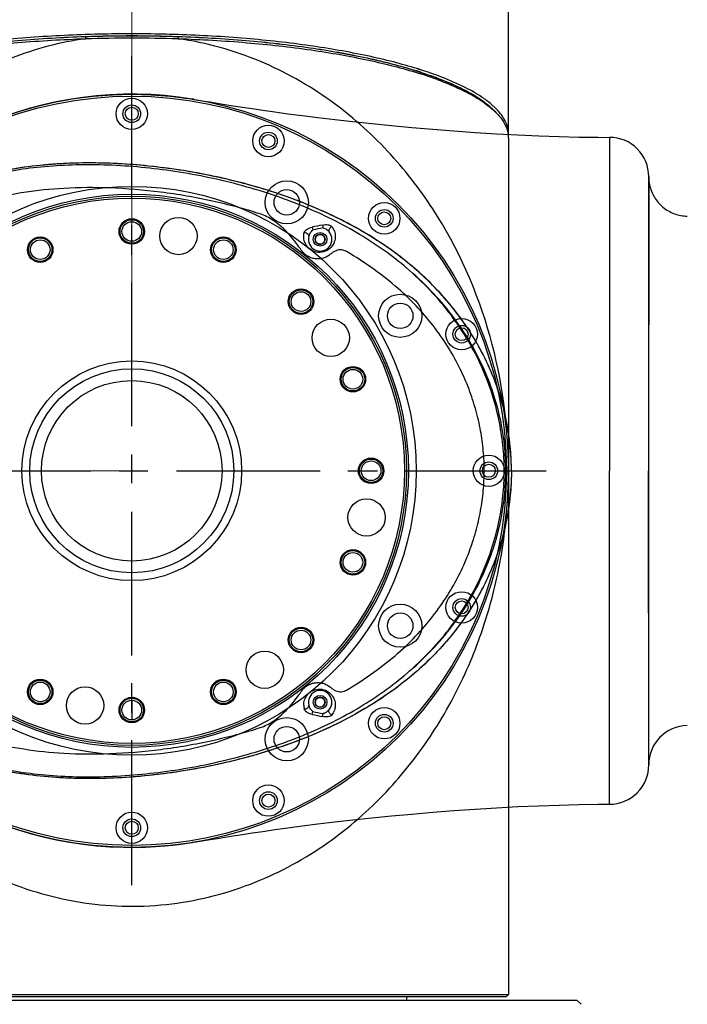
# Model space of a CAD drawing. Header units: millimetres. Extents: x 4164 to 11013, y 682 to 4081.
# Tile 14 of 35: x 5032 to 5203, y 1974 to 2225. Entities that reach past the tile are written whole.
import ezdxf

# ---------------------------------------------------------------- set-up
doc = ezdxf.new("R2010")
doc.units = ezdxf.units.MM
doc.linetypes.add('CENTER', pattern=[0.6, 0.375, -0.075, 0.075, -0.075])
doc.layers.add('_', color=7, linetype='Continuous')
doc.layers.add('老模组', color=7, linetype='Continuous')
doc.layers.add('dim', color=82, linetype='Continuous', lineweight=9)
doc.styles.add('TH_GBDIM', font='romans.shx', dxfattribs={"width": 0.8, "bigfont": 'gbcbig.shx'})
doc.dimstyles.new('TH_GBDIM', dxfattribs={"dimtxt": 3.5, "dimasz": 2.5, "dimexe": 2, "dimexo": 0, "dimgap": 1.5, "dimtad": 1, "dimdec": 1, "dimdsep": 46, "dimtxsty": 'TH_GBDIM', "dimcen": 2.5, "dimclrd": 3, "dimclre": 3, "dimclrt": 3, "dimadec": 0, "dimazin": 2, "dimtfac": 0.714286, "dimtdec": 1, "dimtmove": 0, "dimatfit": 3, "dimfxl": 1, "dimtzin": 0, "dimlwd": -1, "dimlwe": -1, "dimarcsym": 0})

# ---------------------------------------------------------------- blocks, each defined once
blk = doc.blocks.new('*D19')
at = {"layer": 'Defpoints', "color": 0, "transparency": 16777216}
for p in [(4677.89, 2109.73), (5060.95, 2109.73), (4954.16, 1733.73)]:
    blk.add_point(p, dxfattribs=at)
at = {"layer": 'dim', "color": 3, "transparency": 16777216}
for p, q in [((5060.95, 2109.73), (4671.9, 2109.73)), ((4677.89, 1757.73), (4677.89, 2085.73)), ((4954.16, 1733.73), (4671.9, 1733.73))]:
    blk.add_line(p, q, dxfattribs=at)
for points in [[(4673.89, 2085.73), (4681.89, 2085.73), (4677.89, 2109.73)], [(4673.89, 1757.73), (4681.89, 1757.73), (4677.89, 1733.73)]]:
    blk.add_solid(points, dxfattribs=at)
at = {"layer": 'dim', "color": 3, "transparency": 16777216, "insert": (4656.9, 1921.73), "char_height": 30, "attachment_point": 5, "rotation": 90, "style": 'TH_GBDIM'}
blk.add_mtext('376', dxfattribs=at)
blk = doc.blocks.new('*D20')
at = {"layer": 'Defpoints', "color": 0, "transparency": 16777216}
for p in [(4574.25, 2349.73), (6545.38, 2349.73), (4950.95, 1733.73)]:
    blk.add_point(p, dxfattribs=at)
at = {"layer": 'dim', "color": 3, "transparency": 16777216}
for p, q in [((6545.38, 2349.73), (4568.25, 2349.73)), ((4574.25, 1757.73), (4574.25, 2325.73)), ((4950.95, 1733.73), (4568.25, 1733.73))]:
    blk.add_line(p, q, dxfattribs=at)
for points in [[(4570.25, 2325.73), (4578.25, 2325.73), (4574.25, 2349.73)], [(4570.25, 1757.73), (4578.25, 1757.73), (4574.25, 1733.73)]]:
    blk.add_solid(points, dxfattribs=at)
at = {"layer": 'dim', "color": 3, "transparency": 16777216, "insert": (4553.25, 2041.73), "char_height": 30, "attachment_point": 5, "rotation": 90, "style": 'TH_GBDIM'}
blk.add_mtext('616', dxfattribs=at)
blk = doc.blocks.new('*D21')
at = {"layer": 'Defpoints', "color": 0, "transparency": 16777216}
for p in [(5860.95, 2420.03), (5860.95, 2201.03), (5060.95, 2144.38)]:
    blk.add_point(p, dxfattribs=at)
at = {"layer": 'dim', "color": 3, "transparency": 16777216}
for p, q in [((5060.95, 2144.38), (5060.95, 2426.03)), ((5860.95, 2201.03), (5860.95, 2426.03)), ((5084.95, 2420.03), (5836.95, 2420.03))]:
    blk.add_line(p, q, dxfattribs=at)
for points in [[(5084.95, 2424.03), (5084.95, 2416.03), (5060.95, 2420.03)], [(5836.95, 2424.03), (5836.95, 2416.03), (5860.95, 2420.03)]]:
    blk.add_solid(points, dxfattribs=at)
at = {"layer": 'dim', "color": 3, "transparency": 16777216, "insert": (5460.95, 2441.03), "char_height": 30, "attachment_point": 5, "style": 'TH_GBDIM'}
blk.add_mtext('800', dxfattribs=at)
blk = doc.blocks.new('*D23')
at = {"layer": 'Defpoints', "color": 0, "transparency": 16777216}
for p in [(6660.95, 2524.38), (5060.95, 2144.38), (6660.95, 2008.56)]:
    blk.add_point(p, dxfattribs=at)
at = {"layer": 'dim', "color": 3, "transparency": 16777216}
for p, q in [((5060.95, 2144.38), (5060.95, 2530.38)), ((6660.95, 2008.56), (6660.95, 2530.38)), ((5084.95, 2524.38), (6636.95, 2524.38))]:
    blk.add_line(p, q, dxfattribs=at)
for points in [[(5084.95, 2528.38), (5084.95, 2520.38), (5060.95, 2524.38)], [(6636.95, 2528.38), (6636.95, 2520.38), (6660.95, 2524.38)]]:
    blk.add_solid(points, dxfattribs=at)
at = {"layer": 'dim', "color": 3, "transparency": 16777216, "insert": (5860.95, 2545.38), "char_height": 30, "attachment_point": 5, "style": 'TH_GBDIM'}
blk.add_mtext('1600', dxfattribs=at)

msp = doc.modelspace()

# ---------------------------------------------------------------- linework, layer by layer
at = {"color": 7, "linetype": 'Continuous'}
for p, q in [((5156.95, 2195.53), (5156.95, 2228.27)), ((5049.18, 2220.37), (5049.12, 2219.88)), ((5049.12, 2219.88), (5049.2, 2219.89)), ((5049.12, 2219.88), (5049.2, 2219.89)), ((5049.31, 2220.93), (5049.16, 2220.92)), ((5049.31, 2220.93), (5049.16, 2220.92)), ((5072.58, 2220.44), (5072.73, 2220.44)), ((5072.58, 2220.44), (5072.73, 2220.44)), ((5072.71, 2219.89), (5072.79, 2219.88)), ((5072.71, 2219.89), (5072.79, 2219.88)), ((5072.73, 2220.37), (5072.79, 2219.88)), ((5134.43, 2211.32), (5134.34, 2211.35)), ((5134.59, 2211.27), (5134.34, 2211.35)), ((5134.58, 2211.27), (5134.43, 2211.32)), ((5134.62, 2211.93), (5134.53, 2211.96)), ((5134.62, 2211.93), (5134.53, 2211.96)), ((5133.98, 2211.09), (5134.21, 2211.02)), ((5134, 2211.09), (5134.23, 2211.02)), ((5137.26, 2210.36), (5137.17, 2210.39)), ((5137.26, 2210.36), (5137.17, 2210.39)), ((5137.19, 2210.45), (5137.34, 2210.4)), ((5137.2, 2210.45), (5137.34, 2210.4)), ((5137.34, 2210.4), (5137.47, 2210.36)), ((5137.34, 2210.4), (5137.46, 2210.35)), ((5076.76, 2204.42), (5076.38, 2204.48)), ((5077.29, 2204.33), (5079.36, 2203.99)), ((5156.95, 2195.53), (5156.86, 2195.44)), ((5156.95, 2194.49), (5156.95, 2109.73)), ((5182.71, 2194.73), (5182.69, 2109.73)), ((5192.71, 2037.19), (5192.71, 2184.73)), ((5192.71, 2184.7), (5192.71, 2182.5)), ((5192.71, 2182.5), (5192.69, 2111.2)), ((5106.96, 2171.84), (5107.12, 2171.1)), ((5109.54, 2172.38), (5109.69, 2171.64)), ((5192.69, 2111.2), (5192.69, 2109.73)), ((5156.95, 2109.73), (5156.95, 1976.23)), ((5182.71, 2024.73), (5182.69, 2109.73)), ((5192.71, 2036.96), (5192.69, 2109.73)), ((5106.96, 2047.62), (5107.12, 2048.36)), ((5109.54, 2047.08), (5109.69, 2047.82)), ((5192.71, 2034.78), (5192.71, 2037.19)), ((5192.71, 2034.77), (5192.71, 2036.96)), ((5192.71, 2034.78), (5192.71, 2034.78)), ((5076.76, 2015.04), (5076.38, 2014.98)), ((4964.95, 1976.23), (5156.95, 1976.23)), ((4965.45, 1975.73), (5156.45, 1975.73)), ((5156.45, 1975.73), (5156.95, 1976.23)), ((5174.45, 1974.73), (4947.45, 1974.73)), ((5174.45, 1974.73), (5175.45, 1973.73))]:
    msp.add_line(p, q, dxfattribs=at)
at = {"color": 1, "linetype": 'CENTER', "ltscale": 97.536}
for p, q in [((5060.95, 2004.13), (5060.95, 2215.33)), ((4955.35, 2109.73), (5166.55, 2109.73))]:
    msp.add_line(p, q, dxfattribs=at)
at = {"color": 1, "linetype": 'CENTER', "ltscale": 97.028}
for p, q in [((5060.95, 2004.68), (5060.95, 2214.78)), ((4955.9, 2109.73), (5166, 2109.73))]:
    msp.add_line(p, q, dxfattribs=at)
at = {"color": 7, "linetype": 'Continuous'}
for points in [[(5062.7, 2205.71), (5063.28, 2205.7), (5064.49, 2205.66), (5065.69, 2205.61), (5066.88, 2205.55), (5068.05, 2205.46), (5069.21, 2205.37), (5070.34, 2205.27), (5071.41, 2205.15), (5072.45, 2205.03), (5073.5, 2204.9), (5074.57, 2204.75), (5075.66, 2204.59), (5076.38, 2204.47)], [(5076.76, 2204.41), (5076.82, 2204.4), (5077.29, 2204.33)], [(5079.36, 2203.99), (5080.91, 2203.74), (5082.69, 2203.45), (5084.65, 2203.14), (5086.8, 2202.79), (5089.15, 2202.43), (5091.67, 2202.04), (5094.38, 2201.64), (5097.4, 2201.21), (5100.74, 2200.75), (5104.4, 2200.26), (5108.39, 2199.76), (5112.7, 2199.25), (5117.3, 2198.73), (5122.13, 2198.22), (5127.16, 2197.72), (5132.35, 2197.24), (5137.65, 2196.79), (5143.04, 2196.36), (5148.49, 2195.98), (5153.93, 2195.64), (5159.34, 2195.35), (5164.69, 2195.11), (5169.89, 2194.93), (5174.9, 2194.81), (5179.72, 2194.74), (5182.71, 2194.73)], [(5077.29, 2015.13), (5079.36, 2015.47), (5080.91, 2015.72), (5082.69, 2016.01), (5084.65, 2016.32), (5086.8, 2016.67), (5089.15, 2017.03), (5091.67, 2017.42), (5094.38, 2017.82), (5097.4, 2018.26), (5100.74, 2018.72), (5104.41, 2019.2), (5108.39, 2019.7), (5112.7, 2020.21), (5117.31, 2020.73), (5122.14, 2021.24), (5127.16, 2021.74), (5132.35, 2022.22), (5137.65, 2022.68), (5143.04, 2023.1), (5148.49, 2023.48), (5153.93, 2023.82), (5159.34, 2024.12), (5164.69, 2024.35), (5169.89, 2024.53), (5174.9, 2024.65), (5179.72, 2024.72), (5182.71, 2024.73)], [(5062.7, 2013.75), (5063.28, 2013.76), (5064.49, 2013.8), (5065.69, 2013.85), (5066.88, 2013.92), (5068.05, 2014), (5069.21, 2014.09), (5070.34, 2014.2), (5071.41, 2014.31), (5072.45, 2014.43), (5073.5, 2014.56), (5074.57, 2014.71), (5075.66, 2014.87), (5076.38, 2014.99)], [(5076.76, 2015.05), (5076.82, 2015.06), (5077.29, 2015.13)]]:
    msp.add_lwpolyline(points, dxfattribs=at)
for centre, radius in [((5060.95, 2109.73), 96), ((5060.95, 2109.73), 95.5), ((5060.95, 2200.73), 4), ((5060.95, 2200.73), 2.25), ((5060.95, 2200.73), 1.65), ((5095.78, 2193.8), 4), ((5095.78, 2193.8), 2.25), ((5095.78, 2193.8), 1.65), ((5100.45, 2178.15), 5.5), ((5060.95, 2109.73), 72.5), ((5100.45, 2178.15), 3.25), ((5060.95, 2109.73), 70.5), ((5125.3, 2174.08), 4), ((5125.3, 2174.08), 2.25), ((5125.3, 2174.08), 1.65), ((5108.95, 2168.73), 1.75), ((5108.95, 2168.73), 1.25), ((5129.37, 2149.23), 5.5), ((5129.37, 2149.23), 3.25), ((5145.03, 2144.55), 4), ((5145.03, 2144.55), 2.25), ((5145.03, 2144.55), 1.65), ((5151.95, 2109.73), 4), ((5151.95, 2109.73), 2.25), ((5151.95, 2109.73), 1.65), ((5145.03, 2074.91), 4), ((5129.37, 2070.23), 5.5), ((5145.03, 2074.91), 2.25), ((5145.03, 2074.91), 1.65), ((5129.37, 2070.23), 3.25), ((5108.95, 2050.73), 1.75), ((5108.95, 2050.73), 1.25), ((5125.3, 2045.38), 4), ((5100.45, 2041.31), 5.5), ((5125.3, 2045.38), 2.25), ((5125.3, 2045.38), 1.65), ((5100.45, 2041.31), 3.25), ((5095.78, 2025.66), 4), ((5095.78, 2025.66), 2.25), ((5095.78, 2025.66), 1.65), ((5060.95, 2018.73), 4), ((5060.95, 2018.73), 2.25), ((5060.95, 2018.73), 1.65)]:
    msp.add_circle(centre, radius, dxfattribs=at)
for centre, radius, start, end in [((5099.97, 2104.47), 112.27, 72.49, 72.6465), ((5100.01, 2104.68), 112.12, 72.4816, 72.6388), ((5099.92, 2103.1), 114.24, 72.6798, 72.8338), ((5100.44, 2105.96), 110.7, 72.33, 72.49), ((5100.5, 2106.22), 110.51, 72.32, 72.4816), ((5100.4, 2104.64), 112.62, 72.5229, 72.6798), ((5100.92, 2107.49), 109.1, 72.1607, 72.33), ((5101, 2107.8), 108.85, 72.1494, 72.32), ((5100.9, 2106.23), 110.95, 72.3564, 72.5229), ((5101.5, 2109.36), 107.21, 71.9862, 72.1494), ((5100.81, 2104.89), 111.27, 72.3842, 72.5199), ((5101.26, 2106.34), 109.75, 72.2116, 72.3843), ((5102.23, 2109.35), 106.59, 71.7274, 72.2131), ((5103.33, 2112.68), 103.08, 71.4606, 71.7262), ((5104.56, 2116.32), 99.24, 70.8701, 71.4627), ((5105.61, 2119.37), 96.02, 70.7173, 70.8677), ((5106.32, 2123.47), 92.24, 70.2829, 70.3993), ((5106.08, 2120.7), 94.6, 70.5321, 70.7173), ((5107.4, 2126.45), 89.07, 69.6001, 70.2862), ((5107.27, 2126.18), 89.43, 69.5844, 70.2674), ((5106.99, 2123.27), 91.88, 70.0535, 70.5335), ((5108.05, 2126.21), 88.75, 69.7465, 70.0524), ((5108.72, 2130.02), 85.25, 69.2821, 69.5974), ((5108.73, 2130.13), 85.22, 69.2648, 69.58), ((5116.11, 2148.34), 65.56, 66.0854, 66.507), ((5116.22, 2148.52), 65.29, 66.1094, 66.3375), ((5115.9, 2145.99), 67.46, 66.5503, 66.7313), ((5060.95, 2109.73), 96, 80.7509, 279.2491), ((5130.67, 2174.8), 35.06, 57.1363, 58.3276), ((5132.11, 2177.02), 32.41, 55.8797, 57.1369), ((5132.98, 2179.6), 29.93, 54.5067, 55.8456), ((5132.56, 2179.07), 30.66, 55.3576, 55.782), ((5133.28, 2180.11), 29.4, 54.3949, 55.3613), ((5132.8, 2179.08), 31.18, 55.6244, 56.1591), ((5133.43, 2178.97), 30.06, 54.7177, 55.8782), ((5133.8, 2180.77), 28.5, 54.2319, 54.4979), ((5133.56, 2180.19), 29.83, 54.72, 55.6271), ((5142.95, 2191.27), 15.28, 41.5925, 42.4047), ((5150.01, 2194.48), 6.95, 4.9872, 8.4971), ((5150.11, 2194.49), 6.84, 359.9929, 4.9832), ((5150.13, 2195.53), 6.82, 356.6968, 359.998), ((5182.71, 2184.73), 10, 359.8763, 90), ((5202.76, 2184.66), 10.04, 179.5853, 191.752), ((5153.83, 1955.81), 221.05, 101.5586, 102.2413), ((5153.69, 1954.79), 221.27, 101.4699, 102.1496), ((5108.95, 2168.73), 3, 165.4591, 38.6753), ((5078.24, 2099.74), 81.16, 49.5121, 50.0376), ((5078.97, 2098.59), 82.81, 50.418, 50.9594), ((5078.19, 2119.78), 81.24, 309.962, 310.487), ((5078.97, 2120.87), 82.81, 309.0416, 309.5833), ((5108.95, 2050.73), 3, 321.3247, 194.5409), ((5108.86, 2050.03), 4.07, 180.0987, 194.536), ((5153.69, 2264.68), 221.27, 257.8504, 258.5301), ((5153.83, 2263.65), 221.05, 257.7587, 258.4414), ((5202.71, 2034.81), 10, 91, 180.2061), ((5182.71, 2034.73), 10, 270.0001, 0.3006)]:
    msp.add_arc(centre, radius, start, end, dxfattribs=at)
for centre, major_axis, start_param, end_param in [((5108.95, 2168.73), (0, -1.25), -3.017604, 0.123988), ((5108.95, 2168.73), (1.25, 0), -1.446808, 1.694785), ((5108.95, 2050.73), (0, -1.25), -3.017604, 0.123988), ((5108.95, 2050.73), (1.25, 0), -1.446808, 1.694785)]:
    msp.add_ellipse(centre, major_axis=major_axis, ratio=1, start_param=start_param, end_param=end_param, dxfattribs=at)
for points, knots in [([(5049.12, 2219.88), (5042.69, 2218.96), (5030.27, 2215.66), (5013.61, 2207), (4999.59, 2195.79), (4988.21, 2182.89), (4979.29, 2168.89), (4972.61, 2154.17), (4968, 2138.98), (4966.25, 2128.63), (4965.69, 2123.46)], [0, 0, 0, 0, 0.14218, 0.278475, 0.408464, 0.533055, 0.653454, 0.770797, 0.886037, 1, 1, 1, 1]), ([(5049.16, 2220.92), (5043.37, 2220.73), (5032.13, 2220.08), (5016, 2218.29), (5001.44, 2215.78), (4992.41, 2213.52), (4988.27, 2212.24)], [0, 0, 0, 0, 0.281768, 0.54762, 0.789267, 1, 1, 1, 1]), ([(4988.44, 2211.69), (4990.42, 2212.31), (4994.57, 2213.49), (5003.6, 2215.62), (5016.07, 2217.79), (5032.17, 2219.59), (5043.39, 2220.24), (5049.17, 2220.44)], [0, 0, 0, 0, 0.101007, 0.210484, 0.452043, 0.717996, 1, 1, 1, 1]), ([(5049.18, 2220.37), (5043.4, 2220.17), (5032.18, 2219.52), (5016.09, 2217.72), (5001.57, 2215.19), (4992.58, 2212.92), (4988.46, 2211.63)], [0, 0, 0, 0, 0.282009, 0.547958, 0.789538, 1, 1, 1, 1]), ([(4988.62, 2211.31), (4992.74, 2212.57), (5001.73, 2214.8), (5016.21, 2217.29), (5032.22, 2219.05), (5043.38, 2219.69), (5049.12, 2219.88)], [0, 0, 0, 0, 0.211276, 0.453042, 0.718662, 1, 1, 1, 1]), ([(5049.17, 2220.44), (5051.12, 2220.5), (5058.92, 2220.7), (5066.72, 2220.63), (5072.58, 2220.44)], [0, 0, 0, 0, 0.249527, 1, 1, 1, 1]), ([(5072.73, 2220.37), (5068.8, 2220.5), (5060.95, 2220.63), (5053.1, 2220.5), (5049.18, 2220.37)], [0, 0, 0, 0, 0.5, 1, 1, 1, 1]), ([(5049.2, 2219.89), (5053.11, 2220.03), (5060.95, 2220.18), (5068.79, 2220.03), (5072.71, 2219.89)], [0, 0, 0, 0, 0.5, 1, 1, 1, 1]), ([(5072.75, 2220.92), (5070.8, 2220.98), (5062.99, 2221.18), (5055.17, 2221.12), (5049.31, 2220.93)], [0, 0, 0, 0, 0.249531, 1, 1, 1, 1]), ([(5072.73, 2220.44), (5078.51, 2220.24), (5089.74, 2219.59), (5105.83, 2217.79), (5118.31, 2215.62), (5127.33, 2213.49), (5131.49, 2212.31), (5133.47, 2211.69)], [0, 0, 0, 0, 0.282007, 0.547961, 0.789518, 0.898994, 1, 1, 1, 1]), ([(5133.45, 2211.63), (5129.33, 2212.92), (5120.33, 2215.19), (5105.82, 2217.72), (5089.73, 2219.52), (5078.51, 2220.17), (5072.73, 2220.37)], [0, 0, 0, 0, 0.210464, 0.45205, 0.718003, 1, 1, 1, 1]), ([(5133.64, 2212.24), (5131.65, 2212.86), (5127.48, 2214.02), (5118.42, 2216.14), (5105.91, 2218.29), (5089.78, 2220.08), (5078.54, 2220.73), (5072.75, 2220.92)], [0, 0, 0, 0, 0.10118, 0.210777, 0.452413, 0.71825, 1, 1, 1, 1]), ([(5156.95, 2109.73), (5156.95, 2121.25), (5153.8, 2144.76), (5141.59, 2172.28), (5126.41, 2191.79), (5111.66, 2204.86), (5096.77, 2213.25), (5083.46, 2217.87), (5076.39, 2219.37), (5072.79, 2219.88)], [0, 0, 0, 0, 0.22958, 0.466118, 0.59021, 0.719881, 0.856445, 0.927505, 1, 1, 1, 1]), ([(5072.79, 2219.88), (5078.62, 2219.69), (5089.94, 2219.04), (5106.17, 2217.23), (5120.79, 2214.68), (5129.85, 2212.39), (5134, 2211.09)], [0, 0, 0, 0, 0.282229, 0.5483, 0.789825, 1, 1, 1, 1]), ([(5137.17, 2210.39), (5136.96, 2210.47), (5136.1, 2210.77), (5135.24, 2211.06), (5134.59, 2211.27)], [0, 0, 0, 0, 0.245551, 1, 1, 1, 1]), ([(5137.4, 2211), (5137.17, 2211.08), (5136.25, 2211.4), (5135.32, 2211.71), (5134.62, 2211.93)], [0, 0, 0, 0, 0.24529, 1, 1, 1, 1]), ([(5134.66, 2211.31), (5134.87, 2211.24), (5135.72, 2210.97), (5136.57, 2210.67), (5137.2, 2210.45)], [0, 0, 0, 0, 0.254383, 1, 1, 1, 1]), ([(5139.11, 2210.38), (5138.97, 2210.44), (5138.4, 2210.65), (5137.83, 2210.85), (5137.4, 2211)], [0, 0, 0, 0, 0.246765, 1, 1, 1, 1]), ([(5138.77, 2209.47), (5139.1, 2209.35), (5140.37, 2208.88), (5141.63, 2208.37), (5142.55, 2207.97)], [0, 0, 0, 0, 0.258142, 1, 1, 1, 1]), ([(5142.43, 2208.32), (5142.14, 2208.45), (5140.97, 2208.95), (5139.79, 2209.42), (5138.88, 2209.76)], [0, 0, 0, 0, 0.24215, 1, 1, 1, 1]), ([(5138.91, 2209.83), (5139.19, 2209.72), (5140.32, 2209.28), (5141.43, 2208.83), (5142.25, 2208.47)], [0, 0, 0, 0, 0.257366, 1, 1, 1, 1]), ([(5150.16, 2204.98), (5148.6, 2206.03), (5144.99, 2208.02), (5141.2, 2209.6), (5139.11, 2210.38)], [0, 0, 0, 0, 0.457763, 1, 1, 1, 1]), ([(5149.78, 2204.37), (5148.73, 2205.08), (5146.41, 2206.46), (5143.98, 2207.64), (5142.67, 2208.22)], [0, 0, 0, 0, 0.469023, 1, 1, 1, 1]), ([(5142.69, 2208.28), (5144, 2207.69), (5146.44, 2206.52), (5148.76, 2205.13), (5149.81, 2204.42)], [0, 0, 0, 0, 0.531015, 1, 1, 1, 1]), ([(5142.74, 2207.89), (5143.33, 2207.63), (5145.5, 2206.66), (5147.61, 2205.55), (5149.08, 2204.64)], [0, 0, 0, 0, 0.269459, 1, 1, 1, 1]), ([(5150.4, 2204.01), (5150.62, 2203.85), (5151.44, 2203.24), (5152.24, 2202.58), (5152.79, 2202.06)], [0, 0, 0, 0, 0.263022, 1, 1, 1, 1]), ([(5153.2, 2201.6), (5153, 2201.79), (5152.14, 2202.62), (5151.2, 2203.36), (5150.46, 2203.89)], [0, 0, 0, 0, 0.235009, 1, 1, 1, 1]), ([(5153.73, 2202.1), (5153.52, 2202.31), (5152.6, 2203.19), (5151.59, 2203.98), (5150.79, 2204.55)], [0, 0, 0, 0, 0.233966, 1, 1, 1, 1]), ([(5150.79, 2203.51), (5150.93, 2203.41), (5151.44, 2203.04), (5151.94, 2202.66), (5152.3, 2202.36)], [0, 0, 0, 0, 0.257644, 1, 1, 1, 1]), ([(5152.3, 2202.36), (5152.43, 2202.25), (5152.91, 2201.84), (5153.38, 2201.41), (5153.71, 2201.08)], [0, 0, 0, 0, 0.258621, 1, 1, 1, 1]), ([(5152.79, 2202.06), (5152.87, 2201.98), (5153.2, 2201.67), (5153.52, 2201.35), (5153.74, 2201.1)], [0, 0, 0, 0, 0.256473, 1, 1, 1, 1]), ([(5154.23, 2201.58), (5154.19, 2201.62), (5154.03, 2201.8), (5153.86, 2201.97), (5153.73, 2202.1)], [0, 0, 0, 0, 0.246571, 1, 1, 1, 1]), ([(5156.95, 2195.53), (5156.95, 2196.02), (5156.84, 2197.04), (5156.34, 2198.55), (5155.51, 2200.03), (5154.78, 2200.96), (5154.38, 2201.42)], [0, 0, 0, 0, 0.227265, 0.464367, 0.719719, 1, 1, 1, 1]), ([(5153.71, 2201.08), (5154.54, 2200.26), (5155.94, 2198.57), (5156.73, 2196.49), (5156.88, 2195.51)], [0, 0, 0, 0, 0.540556, 1, 1, 1, 1]), ([(5157.72, 2109.73), (5157.72, 2111.58), (5157.56, 2115.32), (5156.81, 2120.94), (5155.54, 2126.59), (5153.72, 2132.25), (5151.31, 2137.92), (5148.27, 2143.57), (5144.53, 2149.16), (5140.08, 2154.59), (5134.97, 2159.75), (5129.24, 2164.54), (5122.91, 2168.95), (5115.96, 2172.97), (5108.39, 2176.58), (5100.26, 2179.77), (5091.64, 2182.49), (5082.66, 2184.72), (5073.47, 2186.43), (5064.24, 2187.6), (5055.13, 2188.21), (5046.27, 2188.24), (5037.73, 2187.7), (5029.58, 2186.55), (5021.82, 2184.8), (5014.45, 2182.43), (5007.47, 2179.42), (5000.94, 2175.77), (4994.91, 2171.51), (4989.45, 2166.73), (4984.59, 2161.48), (4980.32, 2155.85), (4976.63, 2149.89), (4973.51, 2143.61), (4970.95, 2137.09), (4968.96, 2130.37), (4967.54, 2123.54), (4966.7, 2116.64), (4966.51, 2112.03), (4966.51, 2109.73)], [0, 0, 0, 0, 0.020077, 0.040485, 0.061346, 0.082747, 0.104867, 0.127954, 0.152218, 0.17763, 0.203927, 0.230768, 0.258487, 0.28743, 0.3177, 0.349287, 0.382004, 0.415556, 0.449491, 0.483263, 0.516326, 0.548379, 0.579239, 0.608921, 0.637545, 0.665378, 0.692696, 0.719715, 0.746321, 0.772534, 0.79829, 0.823699, 0.848932, 0.874214, 0.899522, 0.924806, 0.950023, 0.975103, 1, 1, 1, 1]), ([(5131.13, 2162.91), (5126.77, 2166.45), (5117.44, 2172.56), (5102.38, 2179.25), (5086.92, 2183.93), (5071.23, 2186.94), (5055.41, 2188.39), (5039.54, 2188.12), (5023.72, 2185.67), (5013.54, 2182.16), (5008.67, 2179.86)], [0, 0, 0, 0, 0.130738, 0.257676, 0.382439, 0.505962, 0.628799, 0.751441, 0.874672, 1, 1, 1, 1]), ([(5130.37, 2161.95), (5126.62, 2165.09), (5118.09, 2171.01), (5103.5, 2178.03), (5087.14, 2183.28), (5070.02, 2186.62), (5053.13, 2188.02), (5037.14, 2187.45), (5022.32, 2184.81), (5013.15, 2181.54), (5008.87, 2179.53)], [0, 0, 0, 0, 0.114631, 0.24168, 0.377535, 0.515758, 0.649053, 0.773376, 0.889405, 1, 1, 1, 1]), ([(5093.7, 2175.2), (5089.69, 2176.48), (5081.29, 2178.7), (5068.46, 2180.93), (5055.78, 2181.99), (5044.1, 2181.92), (5033.77, 2180.87), (5024.75, 2179.01), (5016.82, 2176.53), (5012, 2174.42), (5009.73, 2173.28)], [0, 0, 0, 0, 0.147019, 0.302874, 0.454364, 0.590526, 0.710265, 0.816533, 0.911424, 1, 1, 1, 1]), ([(5192.92, 2182.61), (5193.15, 2181.52), (5193.99, 2179.39), (5196.22, 2176.8), (5199.17, 2175.09), (5201.42, 2174.67), (5202.54, 2174.65)], [0, 0, 0, 0, 0.250105, 0.500061, 0.750011, 1, 1, 1, 1]), ([(5103.54, 2166.84), (5102.58, 2168.25), (5100.59, 2170.7), (5097.26, 2173.56), (5094.87, 2174.83), (5093.7, 2175.2)], [0, 0, 0, 0, 0.388917, 0.719479, 1, 1, 1, 1]), ([(5104.92, 2170.46), (5104.96, 2170.63), (5105.18, 2170.98), (5105.85, 2171.52), (5106.51, 2171.74), (5106.96, 2171.84)], [0, 0, 0, 0, 0.213262, 0.458935, 1, 1, 1, 1]), ([(5106.05, 2169.48), (5106.13, 2169.8), (5106.4, 2170.41), (5106.86, 2170.9), (5107.12, 2171.1)], [0, 0, 0, 0, 0.500003, 1, 1, 1, 1]), ([(5109.54, 2172.38), (5109.98, 2172.47), (5110.66, 2172.53), (5111.49, 2172.33), (5111.82, 2172.11), (5111.93, 2171.97)], [0, 0, 0, 0, 0.54296, 0.788815, 1, 1, 1, 1]), ([(5109.69, 2171.64), (5110, 2171.56), (5110.61, 2171.3), (5111.09, 2170.86), (5111.3, 2170.61)], [0, 0, 0, 0, 0.499996, 1, 1, 1, 1]), ([(5111.93, 2171.97), (5111.79, 2171.9), (5111.52, 2171.72), (5111.25, 2171.36), (5111.14, 2170.95), (5111.22, 2170.7), (5111.3, 2170.61)], [0, 0, 0, 0, 0.281328, 0.554291, 0.793919, 1, 1, 1, 1]), ([(5111.93, 2171.97), (5112.21, 2171.61), (5112.66, 2170.8), (5112.81, 2169.89), (5112.81, 2169.44)], [0, 0, 0, 0, 0.500672, 1, 1, 1, 1]), ([(5104.78, 2169.44), (5104.78, 2169.53), (5104.8, 2169.87), (5104.85, 2170.21), (5104.92, 2170.46)], [0, 0, 0, 0, 0.24759, 1, 1, 1, 1]), ([(5112.81, 2169.44), (5112.81, 2168.98), (5112.63, 2167.98), (5111.81, 2166.59), (5110.33, 2165.54), (5108.48, 2165.26), (5106.8, 2165.8), (5105.62, 2166.83), (5104.93, 2168.09), (5104.78, 2169), (5104.78, 2169.44)], [0, 0, 0, 0, 0.110743, 0.234743, 0.377566, 0.528234, 0.664594, 0.784269, 0.893968, 1, 1, 1, 1]), ([(5104.92, 2170.46), (5105.07, 2170.46), (5105.39, 2170.4), (5105.78, 2170.18), (5106.05, 2169.86), (5106.08, 2169.59), (5106.05, 2169.48)], [0, 0, 0, 0, 0.282927, 0.556909, 0.796045, 1, 1, 1, 1]), ([(5104.28, 2165.79), (5104.2, 2165.9), (5104.03, 2166.14), (5103.79, 2166.49), (5103.62, 2166.72), (5103.54, 2166.84)], [0, 0, 0, 0, 0.329933, 0.663367, 1, 1, 1, 1]), ([(5115.64, 2165.64), (5115.45, 2165.75), (5115.04, 2165.94), (5114.38, 2166.07), (5113.68, 2166.05), (5112.97, 2165.85), (5112.25, 2165.46), (5111.8, 2165.12), (5111.56, 2164.92)], [0, 0, 0, 0, 0.152277, 0.300847, 0.452481, 0.615156, 0.795485, 1, 1, 1, 1]), ([(5111.56, 2164.92), (5111.31, 2164.7), (5110.74, 2164.3), (5109.77, 2163.91), (5108.74, 2163.71), (5107.7, 2163.73), (5106.69, 2163.97), (5105.76, 2164.41), (5104.93, 2165), (5104.48, 2165.52), (5104.28, 2165.79)], [0, 0, 0, 0, 0.124344, 0.250813, 0.377584, 0.503641, 0.628582, 0.753285, 0.877487, 1, 1, 1, 1]), ([(5150.78, 2109.73), (5150.78, 2111.44), (5150.63, 2114.86), (5149.91, 2120.05), (5148.7, 2125.29), (5146.98, 2130.56), (5144.71, 2135.79), (5141.83, 2141.01), (5138.26, 2146.23), (5133.93, 2151.39), (5128.75, 2156.44), (5122.63, 2161.27), (5118.08, 2164.22), (5115.64, 2165.64)], [0, 0, 0, 0, 0.074051, 0.148446, 0.226749, 0.306907, 0.388421, 0.473639, 0.565064, 0.662316, 0.765155, 0.877884, 1, 1, 1, 1]), ([(5156.28, 2109.73), (5156.28, 2111.9), (5156.05, 2116.31), (5154.99, 2122.93), (5153.18, 2129.63), (5150.56, 2136.34), (5147.07, 2143), (5141.04, 2151.89), (5135.25, 2157.86), (5130.94, 2161.47)], [0, 0, 0, 0, 0.109596, 0.22197, 0.338194, 0.458634, 0.584827, 0.716699, 1, 1, 1, 1]), ([(5155.87, 2109.73), (5155.87, 2111.9), (5155.64, 2116.3), (5154.59, 2122.92), (5152.82, 2129.6), (5150.23, 2136.3), (5146.8, 2142.96), (5140.87, 2151.85), (5135.18, 2157.84), (5130.94, 2161.46)], [0, 0, 0, 0, 0.109914, 0.222551, 0.338995, 0.459544, 0.585744, 0.717509, 1, 1, 1, 1]), ([(5157.72, 2109.73), (5157.72, 2115.11), (5156.35, 2125.72), (5150.66, 2140.28), (5142.27, 2152.63), (5135.36, 2159.42), (5131.74, 2162.42)], [0, 0, 0, 0, 0.266178, 0.523197, 0.767429, 1, 1, 1, 1]), ([(4965.69, 2096), (4966.32, 2090.15), (4968.4, 2078.44), (4974.06, 2061.34), (4982.42, 2044.91), (4993.75, 2029.56), (5008.35, 2015.98), (5023.2, 2007.13), (5036.56, 2002.13), (5047.34, 1999.6), (5058.5, 1998.51), (5069.73, 1998.94), (5080.71, 2000.86), (5094.47, 2005.16), (5109.93, 2013.35), (5125.27, 2026.42), (5137.29, 2041.46), (5146.27, 2057.7), (5152.49, 2074.69), (5156.15, 2092.11), (5156.95, 2103.87), (5156.95, 2109.73)], [0, 0, 0, 0, 0.056676, 0.114129, 0.172883, 0.233574, 0.296953, 0.363721, 0.398508, 0.434051, 0.470075, 0.50619, 0.541987, 0.577133, 0.644694, 0.708771, 0.769988, 0.829111, 0.886804, 0.943607, 1, 1, 1, 1]), ([(5157.72, 2109.73), (5157.72, 2107.88), (5157.56, 2104.14), (5156.81, 2098.52), (5155.54, 2092.87), (5153.72, 2087.2), (5151.31, 2081.54), (5148.26, 2075.88), (5144.52, 2070.3), (5140.08, 2064.87), (5134.98, 2059.72), (5129.25, 2054.93), (5122.91, 2050.52), (5115.96, 2046.5), (5108.4, 2042.89), (5100.28, 2039.7), (5091.67, 2036.98), (5082.69, 2034.75), (5073.5, 2033.03), (5064.26, 2031.86), (5055.15, 2031.25), (5046.28, 2031.22), (5037.74, 2031.77), (5029.58, 2032.91), (5021.81, 2034.66), (5014.43, 2037.04), (5007.46, 2040.05), (5000.94, 2043.69), (4994.91, 2047.95), (4989.45, 2052.73), (4984.59, 2057.98), (4980.32, 2063.61), (4976.63, 2069.58), (4973.51, 2075.85), (4970.95, 2082.37), (4968.96, 2089.08), (4967.54, 2095.92), (4966.7, 2102.82), (4966.51, 2107.43), (4966.51, 2109.73)], [0, 0, 0, 0, 0.020086, 0.040495, 0.061355, 0.082758, 0.104894, 0.127989, 0.152248, 0.177649, 0.203892, 0.230734, 0.258474, 0.287399, 0.317646, 0.349198, 0.381905, 0.415446, 0.449388, 0.483173, 0.516262, 0.548343, 0.579224, 0.608922, 0.63758, 0.665441, 0.692743, 0.71973, 0.746313, 0.772509, 0.798278, 0.823697, 0.848936, 0.874202, 0.899503, 0.924787, 0.950004, 0.975097, 1, 1, 1, 1]), ([(5115.64, 2053.82), (5118.06, 2055.23), (5122.59, 2058.18), (5128.71, 2062.98), (5133.89, 2068.02), (5138.22, 2073.18), (5141.81, 2078.4), (5144.7, 2083.64), (5146.97, 2088.88), (5148.7, 2094.16), (5149.9, 2099.4), (5150.62, 2104.59), (5150.78, 2108.02), (5150.78, 2109.73)], [0, 0, 0, 0, 0.121343, 0.233927, 0.336628, 0.434098, 0.525576, 0.610985, 0.693049, 0.773098, 0.851262, 0.926012, 1, 1, 1, 1]), ([(5130.94, 2058), (5133.16, 2059.85), (5137.29, 2063.7), (5142.67, 2069.98), (5147.09, 2076.5), (5150.58, 2083.17), (5153.21, 2089.9), (5155.01, 2096.61), (5156.05, 2103.21), (5156.28, 2107.58), (5156.28, 2109.73)], [0, 0, 0, 0, 0.145802, 0.284139, 0.416165, 0.542248, 0.663258, 0.779784, 0.891521, 1, 1, 1, 1]), ([(5130.94, 2058), (5133.12, 2059.86), (5137.19, 2063.72), (5142.48, 2070.01), (5146.82, 2076.54), (5150.26, 2083.21), (5152.84, 2089.93), (5154.61, 2096.62), (5155.64, 2103.22), (5155.87, 2107.58), (5155.87, 2109.73)], [0, 0, 0, 0, 0.145269, 0.283333, 0.41524, 0.541342, 0.662481, 0.779214, 0.891204, 1, 1, 1, 1]), ([(5157.72, 2109.73), (5157.72, 2104.35), (5156.35, 2093.74), (5150.66, 2079.18), (5142.27, 2066.83), (5135.36, 2060.04), (5131.74, 2057.05)], [0, 0, 0, 0, 0.266177, 0.523196, 0.767428, 1, 1, 1, 1]), ([(5131.13, 2056.55), (5126.77, 2053.01), (5117.44, 2046.91), (5102.38, 2040.21), (5086.92, 2035.54), (5071.23, 2032.53), (5055.42, 2031.07), (5039.54, 2031.34), (5023.72, 2033.79), (5013.54, 2037.3), (5008.67, 2039.6)], [0, 0, 0, 0, 0.130739, 0.257676, 0.38244, 0.505963, 0.6288, 0.751442, 0.874673, 1, 1, 1, 1]), ([(5008.99, 2039.87), (5013.27, 2037.87), (5022.45, 2034.62), (5037.25, 2032), (5053.24, 2031.44), (5070.11, 2032.85), (5087.2, 2036.2), (5103.54, 2041.45), (5118.11, 2048.46), (5126.62, 2054.38), (5130.37, 2057.52)], [0, 0, 0, 0, 0.110614, 0.226681, 0.351048, 0.484365, 0.622571, 0.758385, 0.885391, 1, 1, 1, 1]), ([(5104.28, 2053.67), (5104.39, 2053.82), (5104.63, 2054.12), (5105.06, 2054.53), (5105.56, 2054.91), (5106.15, 2055.25), (5106.85, 2055.53), (5107.68, 2055.72), (5108.63, 2055.75), (5109.64, 2055.59), (5110.66, 2055.2), (5111.28, 2054.78), (5111.56, 2054.54)], [0, 0, 0, 0, 0.068654, 0.139656, 0.215176, 0.297031, 0.388164, 0.490227, 0.604999, 0.730207, 0.862938, 1, 1, 1, 1]), ([(5103.54, 2052.62), (5103.62, 2052.74), (5103.79, 2052.97), (5104.03, 2053.33), (5104.2, 2053.56), (5104.28, 2053.67)], [0, 0, 0, 0, 0.33658, 0.669991, 1, 1, 1, 1]), ([(5104.78, 2050.02), (5104.78, 2050.47), (5104.93, 2051.38), (5105.62, 2052.64), (5106.8, 2053.66), (5108.48, 2054.2), (5110.33, 2053.92), (5111.81, 2052.87), (5112.63, 2051.48), (5112.81, 2050.49), (5112.81, 2050.02)], [0, 0, 0, 0, 0.106076, 0.215815, 0.335475, 0.471809, 0.622464, 0.765345, 0.889327, 1, 1, 1, 1]), ([(5111.56, 2054.54), (5111.78, 2054.35), (5112.22, 2054.02), (5112.91, 2053.64), (5113.61, 2053.43), (5114.31, 2053.38), (5115, 2053.5), (5115.44, 2053.7), (5115.64, 2053.82)], [0, 0, 0, 0, 0.193723, 0.368184, 0.528799, 0.682878, 0.837176, 1, 1, 1, 1]), ([(5093.7, 2044.26), (5094.86, 2044.63), (5097.25, 2045.9), (5100.58, 2048.75), (5102.58, 2051.21), (5103.54, 2052.62)], [0, 0, 0, 0, 0.279288, 0.608966, 1, 1, 1, 1]), ([(5104.92, 2049.01), (5105.07, 2049.01), (5105.39, 2049.06), (5105.78, 2049.28), (5106.05, 2049.6), (5106.08, 2049.87), (5106.05, 2049.98)], [0, 0, 0, 0, 0.282927, 0.556909, 0.796046, 1, 1, 1, 1]), ([(5106.96, 2047.62), (5106.51, 2047.72), (5105.85, 2047.95), (5105.18, 2048.48), (5104.96, 2048.83), (5104.92, 2049.01)], [0, 0, 0, 0, 0.541058, 0.786735, 1, 1, 1, 1]), ([(5107.12, 2048.36), (5106.86, 2048.56), (5106.4, 2049.05), (5106.13, 2049.66), (5106.05, 2049.98)], [0, 0, 0, 0, 0.499997, 1, 1, 1, 1]), ([(5111.3, 2048.86), (5111.09, 2048.6), (5110.61, 2048.16), (5110, 2047.9), (5109.69, 2047.82)], [0, 0, 0, 0, 0.500003, 1, 1, 1, 1]), ([(5111.93, 2047.49), (5111.79, 2047.56), (5111.52, 2047.74), (5111.25, 2048.1), (5111.14, 2048.51), (5111.22, 2048.77), (5111.3, 2048.86)], [0, 0, 0, 0, 0.281329, 0.554291, 0.793917, 1, 1, 1, 1]), ([(5112.81, 2050.02), (5112.81, 2049.57), (5112.66, 2048.66), (5112.21, 2047.85), (5111.93, 2047.49)], [0, 0, 0, 0, 0.499291, 1, 1, 1, 1]), ([(5009.73, 2046.19), (5012, 2045.04), (5016.83, 2042.93), (5024.76, 2040.45), (5033.79, 2038.59), (5044.12, 2037.55), (5055.8, 2037.47), (5068.48, 2038.53), (5081.31, 2040.76), (5089.7, 2042.99), (5093.7, 2044.26)], [0, 0, 0, 0, 0.088657, 0.183599, 0.289948, 0.409743, 0.545893, 0.697293, 0.853286, 1, 1, 1, 1]), ([(5111.93, 2047.49), (5111.82, 2047.35), (5111.49, 2047.13), (5110.66, 2046.93), (5109.98, 2046.99), (5109.54, 2047.08)], [0, 0, 0, 0, 0.211185, 0.45704, 1, 1, 1, 1])]:
    msp.add_open_spline(points, degree=3, knots=knots, dxfattribs=at)
at = {"layer": '_', "color": 7, "linetype": 'Continuous'}
msp.add_line((5130.95, 1975.73), (5130.95, 1974.73), dxfattribs=at)
for centre, radius in [((5060.95, 2109.73), 70), ((5060.95, 2109.73), 69.5), ((5060.95, 2170.73), 3.25), ((5060.95, 2170.73), 3), ((5072.85, 2169.56), 4.75), ((5060.95, 2170.73), 2.5), ((5037.61, 2166.09), 3.25), ((5037.61, 2166.09), 3), ((5037.61, 2166.09), 2.5), ((5084.3, 2166.09), 3.25), ((5084.3, 2166.09), 3), ((5084.3, 2166.09), 2.5), ((5104.09, 2152.86), 3.25), ((5104.09, 2152.86), 3), ((5104.09, 2152.86), 2.5), ((5111.67, 2143.62), 4.75), ((5060.95, 2109.73), 28), ((5117.31, 2133.07), 3.25), ((5117.31, 2133.07), 3), ((5060.95, 2109.73), 26), ((5117.31, 2133.07), 2.5), ((5060.95, 2109.73), 23), ((5121.95, 2109.73), 3.25), ((5121.95, 2109.73), 3), ((5121.95, 2109.73), 2.5), ((5120.78, 2097.83), 4.75), ((5117.31, 2086.39), 3.25), ((5117.31, 2086.39), 3), ((5117.31, 2086.39), 2.5), ((5104.09, 2066.6), 3.25), ((5104.09, 2066.6), 3), ((5104.09, 2066.6), 2.5), ((5094.84, 2059.01), 4.75), ((5037.61, 2053.37), 3.25), ((5037.61, 2053.37), 3), ((5037.61, 2053.37), 2.5), ((5084.3, 2053.37), 3.25), ((5084.3, 2053.37), 3), ((5084.3, 2053.37), 2.5), ((5049.05, 2049.9), 4.75), ((5060.95, 2048.73), 3.25), ((5060.95, 2048.73), 3), ((5060.95, 2048.73), 2.5)]:
    msp.add_circle(centre, radius, dxfattribs=at)
at = {"layer": '老模组', "color": 7, "linetype": 'Continuous'}
msp.add_line((5060.95, 2051.23), (5060.95, 2046.23), dxfattribs=at)
for centre, radius in [((5060.95, 2170.73), 3), ((5060.95, 2170.73), 2.5), ((5037.61, 2166.09), 3), ((5037.61, 2166.09), 2.5), ((5084.3, 2166.09), 3), ((5084.3, 2166.09), 2.5), ((5104.09, 2152.86), 3), ((5104.09, 2152.86), 2.5), ((5117.31, 2133.07), 3), ((5117.31, 2133.07), 2.5), ((5121.95, 2109.73), 3), ((5121.95, 2109.73), 2.5), ((5117.31, 2086.39), 3), ((5117.31, 2086.39), 2.5), ((5104.09, 2066.6), 3), ((5104.09, 2066.6), 2.5), ((5037.61, 2053.37), 3), ((5037.61, 2053.37), 2.5), ((5084.3, 2053.37), 3), ((5084.3, 2053.37), 2.5), ((5060.95, 2048.73), 3), ((5060.95, 2048.73), 2.5)]:
    msp.add_circle(centre, radius, dxfattribs=at)

# ---------------------------------------------------------------- dimensions: what is measured, and where the dimension line sits
at = {"layer": 'dim'}
for base, p2, picture, middle in [((6660.95, 2524.38), (6660.95, 2008.56), '*D23', (5860.95, 2545.38)), ((5860.95, 2420.03), (5860.95, 2201.03), '*D21', (5460.95, 2441.03))]:
    dim = msp.add_linear_dim(base=base, p1=(5060.95, 2144.38), p2=p2, dimstyle='TH_GBDIM', override={"dimtxt": 30, "dimasz": 24, "dimexe": 5.997, "dimgap": 5.997}, dxfattribs=at)
    dim.commit()
    dim.dimension.update_dxf_attribs({"geometry": picture, "text_midpoint": middle})
for base, p1, p2, picture, middle in [((4574.25, 2349.73), (4950.95, 1733.73), (6545.38, 2349.73), '*D20', (4553.25, 2041.73)), ((4677.89, 2109.73), (4954.16, 1733.73), (5060.95, 2109.73), '*D19', (4656.9, 1921.73))]:
    dim = msp.add_linear_dim(base=base, p1=p1, p2=p2, angle=90, dimstyle='TH_GBDIM', override={"dimtxt": 30, "dimasz": 24, "dimexe": 5.997, "dimgap": 5.997}, dxfattribs=at)
    dim.commit()
    dim.dimension.update_dxf_attribs({"geometry": picture, "text_midpoint": middle})

doc.saveas('drawing.dxf')
